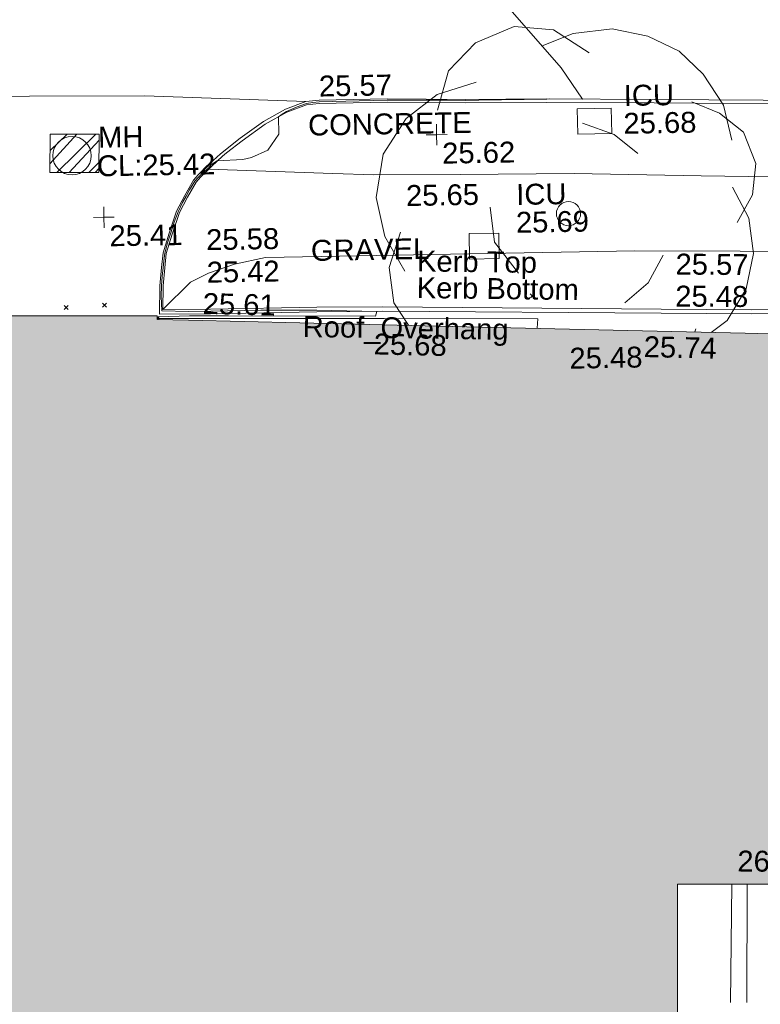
# Model space of a CAD drawing. Header units: millimetres. Extents: x -287732 to 520720, y -88450 to 287754.
# Tile 166 of 256: x -134881 to -121580, y 154294 to 171987. Entities that reach past the tile are written whole.
import ezdxf

# ---------------------------------------------------------------- set-up
doc = ezdxf.new("R2010")
doc.units = ezdxf.units.MM
doc.linetypes.add('IMPORT-HIDDEN2 _3_', pattern=[4762.5, 3175, -1587.5])
doc.linetypes.add('IMPORT-UG_ELEC_STREET LIGHTING_QLB2 _2_', pattern=[2700, 1500, -300.0000000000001, 0, -250, 150, -300.0000000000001, 0, -200])
for name, color, linetype, lineweight, true_color in [('00_TOPO_BUILDING_OUTLINE', 5, 'Continuous', 9, 0x0000ff), ('00_TOPO_FOOTPATH', 7, 'Continuous', 9, 0xa50000), ('00_TOPO_KERB_BOTTOM', 1, 'Continuous', 9, 0xff0000), ('00_TOPO_KERB_TOP', 7, 'Continuous', 9, 0xa500a5), ('00_TOPO_LEVEL_SPOT', 7, 'Continuous', 9, 0x666666), ('00_TOPO_ROOF_OVERHANG', 7, 'Continuous', 9, 0xff7fff), ('00_TOPO_SERV_IC', 5, 'Continuous', 9, 0x0000ff), ('00_TOPO_SERV_MH', 7, 'Continuous', 9, 0x666666), ('00_TOPO_STEPS', 7, 'Continuous', 9, 0x666666), ('00_TOPO_TREE', 7, 'Continuous', 9, 0x666666), ('00_UAV_BUILDING_OUTLINE', 5, 'Continuous', 9, 0x0000ff), ('00_UAV_FORM_LINES', 7, 'Continuous', 9, 0x666666), ('00_UAV_KERB_BOTTOM', 1, 'Continuous', 9, 0xff0000), ('00_UAV_KERB_TOP', 7, 'Continuous', 9, 0xa500a5), ('01_DTM_CONTOUR_MNR', 7, 'Continuous', 9, 0xa5a552), ('12333-PUM-2D-U-0001-C01 - Rev2_REVIT IMPORT_dwg', 7, 'Continuous', 9, 0x767676), ('A_RHA_Line', 7, 'Continuous', 9, 0x00a600), ('PUM-CHAMBER EXTENTS', 6, 'IMPORT-HIDDEN2 _3_', 9, 0xff00ff)]:
    doc.layers.add(name, color=color, linetype=linetype, lineweight=lineweight, true_color=true_color)
for name, color, linetype, lineweight in [('00_TOPO_DRIVE_WAY', 7, 'Continuous', 9), ('00_TOPO_SURVEY_TEXT', 7, 'Continuous', 9), ('A_RHA_Detail', 7, 'Continuous', 9), ('GEN-TEXT', 7, 'Continuous', 9)]:
    doc.layers.add(name, color=color, linetype=linetype, lineweight=lineweight)
doc.styles.add('Swis721 Lt BT_2', font='swissl.ttf', dxfattribs={"height": 375})

# ---------------------------------------------------------------- blocks, each defined once
blk = doc.blocks.new('12333-PUM-2D-U-0001-C01 - Rev2_REVIT IMPORT_dwg_CONIFEROUS_TREE-2077138-Site Location Plan Proposed')
at = {"layer": '00_TOPO_TREE', "color": 254, "true_color": 0xcccccc}
blk.add_line((533782146.147285, 725723970.0453445), (533782127.7165617, 725723914.7531749), dxfattribs=at)
at = {"layer": '00_TOPO_TREE', "color": 254, "true_color": 0xcccccc, "flags": 128}
for points in [[(533777572.6357871, 725727980.6631193), (533777783.7209331, 725728684.280273), (533778276.2529406, 725729176.8122804), (533778979.8700941, 725729458.2591417), (533779683.4872476, 725729387.8974262), (533780316.7426857, 725728965.7271342)], [(533779472.4021015, 725729106.4505651), (533780035.2958243, 725729317.535711), (533780738.9129778, 725729387.8974262), (533781372.1684161, 725729247.1739957), (533781935.0621387, 725728965.7271342), (533782357.2324309, 725728543.5568422), (533782709.0410076, 725727980.6631193), (533782849.7644383, 725727347.4076812)], [(533776939.380349, 725725095.8327901), (533776587.5717723, 725725729.0882282), (533776446.8483414, 725726432.7053818), (533776587.5717723, 725727206.6842505), (533777009.7420644, 725727839.9396887), (533777572.6357871, 725728262.1099807), (533778276.2529406, 725728473.195127)], [(533782146.1472849, 725728051.0248348), (533782638.6792923, 725727839.9396887), (533783060.8495844, 725727488.1311121), (533783271.9347304, 725726925.2373891), (533783201.573015, 725726362.3436664), (533782920.1261538, 725725869.8116589)], [(533780176.0192551, 725727699.216258), (533780738.9129778, 725727488.1311121), (533781161.0832699, 725727136.3225354)], [(533782849.7644384, 725726503.0670972), (533783131.2112998, 725725940.1733744), (533783201.5730151, 725725306.9179363), (533783060.8495845, 725724673.6624981), (533782709.0410078, 725724110.7687752), (533782418.0671681, 725723902.9303185)], [(533778979.8700941, 725725025.4710747), (533778557.699802, 725725588.3647976), (533778487.3380866, 725726221.6202356)], [(533776983.7498734, 725724124.2115948), (533776728.295203, 725724532.9390674), (533776657.9334877, 725725166.1945056), (533776869.0186336, 725725799.4499437)], [(533781583.253562, 725725306.9179361), (533781301.8067007, 725724814.3859286), (533780879.6364084, 725724462.5773519)]]:
    blk.add_lwpolyline(points, dxfattribs=at)
at = {"layer": '00_TOPO_TREE', "color": 254, "true_color": 0xcccccc}
blk.add_circle((533779894.5723937, 725726080.896805), 217.0584999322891, dxfattribs=at)
blk = doc.blocks.new('12333-PUM-2D-U-0001-C01 - Rev2_REVIT IMPORT_dwg_MM-2077200-Site Location Plan Proposed')
at = {"layer": '00_TOPO_LEVEL_SPOT', "color": 254, "true_color": 0xcccccc, "flags": 128}
for points in [[(500.0000000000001, 0), (0, 0), (0, 500.0000000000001)], [(0, -500.0000000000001), (0, 0), (-500.0000000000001, 0)]]:
    blk.add_lwpolyline(points, dxfattribs=at)
blk = doc.blocks.new('12333-PUM-2D-U-0001-C01 - Rev2_REVIT IMPORT_dwg_MGS62954_T2_Galway_ITM_3d_Rev1-2077680-Site Location Plan Proposed')
at = {"layer": '00_TOPO_DRIVE_WAY', "color": 254, "true_color": 0xcccccc, "flags": 128}
blk.add_lwpolyline([(533747634.9638193, 725728748.7596011), (533750821.4659277, 725728675.1209817), (533755039.3341944, 725728649.0769134), (533760195.1452595, 725728528.2893878), (533766107.9389402, 725728420.0941715), (533772325.3917744, 725728327.5430996), (533775213.6032514, 725728177.2023904)], dxfattribs=at)
at = {"layer": '00_TOPO_FOOTPATH', "color": 254, "true_color": 0xcccccc, "flags": 128}
blk.add_lwpolyline([(533773445.7412491, 725726992.2849443), (533775675.54408, 725726877.7317194), (533776410.0000001, 725726840.0000001), (533777960.0000001, 725726820.0000001), (533780010, 725726800.0000001), (533782290.0000001, 725726720.0000001), (533784400.0000001, 725726650.0000001), (533785590, 725726650.0000001), (533785880, 725726600), (533787360.159194, 725726209.9570882), (533788399.4502932, 725725880.1481775), (533788772.9684485, 725725807.8812659)], dxfattribs=at)
at = {"layer": '00_TOPO_KERB_BOTTOM', "color": 254, "true_color": 0xcccccc, "flags": 128}
for points in [[(533772519.7224211, 725724404.9690604), (533772532.5485409, 725724914.4484595), (533772569.3802078, 725725241.5514711), (533772603.0763324, 725725505.1529098), (533772714.5187544, 725725854.9632025), (533772854.236903, 725726247.9407321), (533773008.8964232, 725726525.440261), (533773168.9618242, 725726798.369777), (533773257.380598, 725726891.6338719), (533773463.9033891, 725727089.8709819), (533773662.7546174, 725727265.3015182), (533774020.7105205, 725727540.3843728), (533774444.3922096, 725727830.3470522), (533774847.553606, 725728043.4038634), (533775213.6032514, 725728177.2023904), (533775450.4125962, 725728196.4059459), (533776674.8872333, 725728199.780953)], [(533776674.8872333, 725728199.780953), (533778076.0397339, 725728164.6159213), (533779535.3630995, 725728148.527087), (533781466.4414865, 725728103.9095112), (533784404.369821, 725728033.7850248), (533786063.8605573, 725728019.9490085), (533786648.3132245, 725727911.752792), (533787262.6165754, 725727673.039984), (533787758.8076277, 725727248.904332), (533788231.4697743, 725726727.3415457), (533788568.3906512, 725726284.1114733), (533788806.7881106, 725725818.8944943), (533788906.1912875, 725725420.8849299), (533789020.0656534, 725724682.5727447)], [(533772519.7224211, 725724404.9690604), (533773435.9703657, 725724395.5514472), (533775344.6493714, 725724396.7033242), (533776530.5782993, 725724384.087188)]]:
    blk.add_lwpolyline(points, dxfattribs=at)
at = {"layer": '00_TOPO_KERB_TOP', "color": 254, "true_color": 0xcccccc, "flags": 128}
for points in [[(533772578.9916204, 725724485.2227311), (533772590.2711756, 725724910.298483), (533772626.7930256, 725725234.6500006), (533772659.7677331, 725725492.6078657), (533772769.3236119, 725725836.4964263), (533772907.1004818, 725726224.0138278), (533773059.0969169, 725726496.7350869), (533773215.487025, 725726763.3978155), (533773298.4065447, 725726850.8612986), (533773503.0693855, 725727047.3130796), (533773699.5414118, 725727220.644636), (533773774.8935378, 725727278.551428), (533774054.6827582, 725727493.5645534), (533774474.3273392, 725727780.7642844), (533774871.0963792, 725727990.4429567), (533775226.0913005, 725728120.200759), (533775452.8328879, 725728138.587891), (533776675.0466138, 725728141.9566665)], [(533776675.0466138, 725728141.9566665), (533778074.8591368, 725728102.494708), (533779534.3030212, 725728086.404545), (533781464.9826406, 725728041.7961828), (533784403.369488, 725727971.6607523), (533786057.9013619, 725727957.8660803), (533786631.2568029, 725727851.724227), (533787230.2720458, 725727618.9522414), (533787715.428323, 725727204.2489271), (533788183.6305784, 725726687.607443), (533788515.6032178, 725726250.8869336), (533788772.9684485, 725725807.8812659), (533788846.3599739, 725725430.6675185), (533788952.5776833, 725724684.2979057)], [(533772578.9916204, 725724485.2227311), (533773436.3647037, 725724477.0711118), (533775345.0583709, 725724478.2229975), (533776531.4454692, 725724465.6019872)]]:
    blk.add_lwpolyline(points, dxfattribs=at)
at = {"layer": '00_TOPO_ROOF_OVERHANG', "color": 254, "true_color": 0xcccccc, "flags": 128}
for points in [[(533776552.4981584, 725724256.3708014), (533772935.6765919, 725724319.6377813), (533772476.0667299, 725724328.4663851)], [(533776552.4981585, 725724256.3708017), (533779307.9045094, 725724202.4152509), (533779297.1379595, 725724030.0121875)]]:
    blk.add_lwpolyline(points, dxfattribs=at)
at = {"layer": '00_TOPO_SERV_IC', "color": 254, "true_color": 0xcccccc}
for p, q in [((533780085.6000001, 725727961.8000002), (533780085.6000001, 725727504.6000001)), ((533780085.6000001, 725727961.8000002), (533780695.2000002, 725727961.8000002)), ((533780695.2000002, 725727961.8000002), (533780695.2000001, 725727504.6000001)), ((533780085.6000001, 725727504.6000001), (533780695.2000001, 725727504.6000001)), ((533778104.4000002, 725725752.0000001), (533778104.4000001, 725725294.8000002)), ((533778104.4000002, 725725752.0000001), (533778637.8000002, 725725752.0000001)), ((533778637.8000002, 725725752.0000001), (533778637.8000001, 725725294.8000002)), ((533778104.4000001, 725725294.8000002), (533778637.8000001, 725725294.8000002))]:
    blk.add_line(p, q, dxfattribs=at)
at = {"layer": '00_TOPO_SERV_MH', "color": 254, "true_color": 0xcccccc}
blk.add_circle((533770997.2385913, 725727277.3727975), 344.9143554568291, dxfattribs=at)
at = {"layer": '00_TOPO_STEPS', "color": 254, "true_color": 0xcccccc}
for p, q in [((533782616.0684611, 725713982.6512353), (533782558.3899415, 725711856.0013919)), ((533782895.3579277, 725713977.884636), (533782851.8651953, 725711854.5942887))]:
    blk.add_line(p, q, dxfattribs=at)
at = {"layer": '00_TOPO_STEPS', "color": 254, "true_color": 0xcccccc, "flags": 128}
blk.add_lwpolyline([(533772476.3306146, 725724343.9281889), (533772503.7194476, 725724343.0854257), (533772503.5304309, 725724306.6427304)], dxfattribs=at)
at = {"layer": '00_UAV_FORM_LINES', "color": 254, "true_color": 0xcccccc, "flags": 128}
blk.add_lwpolyline([(533785780.2459208, 725724771.9243548), (533785686.646, 725724987.3115), (533785560.6460001, 725725129.3115), (533785445.6460001, 725725214.3115001), (533785275.6460002, 725725262.3115001), (533785084.6460002, 725725293.3115), (533784859.6460001, 725725311.3115), (533781076.646, 725725391.3115), (533776105.646, 725725391.3115), (533774437.6460002, 725725388.3115), (533773879.646, 725725276.3115), (533773408.6460001, 725725121.3115), (533773086.6460001, 725724970.3115), (533772578.9916204, 725724485.2227311)], dxfattribs=at)
at = {"layer": '00_UAV_KERB_BOTTOM', "color": 254, "true_color": 0xcccccc, "flags": 128}
blk.add_lwpolyline([(533776530.5782993, 725724384.087188), (533781529.1040053, 725724264.443196), (533783155.9692613, 725724225.5027832), (533785591.6458578, 725724225.3116934), (533785567.5910038, 725723774.6840979)], dxfattribs=at)
at = {"layer": '00_UAV_KERB_TOP', "color": 254, "true_color": 0xcccccc, "flags": 128}
blk.add_lwpolyline([(533776531.4454692, 725724465.6019872), (533781529.7981673, 725724337.274529), (533783156.8096419, 725724295.5027175), (533785665.4818651, 725724295.3059009), (533785637.5386257, 725723771.8358836)], dxfattribs=at)
at = {"layer": '01_DTM_CONTOUR_MNR', "color": 254, "true_color": 0xcccccc, "flags": 128}
blk.add_lwpolyline([(533772476.2165421, 725724337.2443392), (533772499.71537, 725724354.3595825), (533773057.2604873, 725724364.118171), (533773757.0191586, 725724350.1859176), (533776396.0672269, 725724296.6890757), (533776420.0000001, 725724380), (533775343.4180572, 725724427.3444574), (533774337.2222223, 725724442.2222223), (533773440.0000002, 725724440.0000002), (533773046.5359477, 725724441.1764705), (533772562.0000001, 725724463), (533772551.9876569, 725724725.3036836), (533772560.4222974, 725724910), (533772579.375, 725725085.3125), (533772596.8301888, 725725235.528302), (533772613.0754717, 725725359.6540881), (533772635.923077, 725725498.025641), (533772686.4555054, 725725680.4796381), (533772740, 725725845.0000001), (533772811.3333334, 725726051.8333334), (533772884.1006097, 725726232.9496952), (533772968.9358107, 725726402.7010137), (533773034.4595127, 725726515.3242925), (533773096.0498596, 725726624.2450845), (533773196.6426283, 725726778.6858975), (533773242.3611112, 725726832.6736112), (533773280.8717949, 725726869.1282053), (533773367.2455903, 725726946.4450479), (533773453.4848486, 725727024.8484849), (533773487.5294118, 725727062.4705883), (533773535.1515153, 725727098.3333335), (533773600, 725727140.0000001), (533774062.0923148, 725727157.8225319), (533774220.8266703, 725727185.5860378), (533774513.9469195, 725727316.3756928), (533774715.4639047, 725727597.423542), (533774720, 725727910.0000001), (533774781.0262131, 725727956.8934748), (533774865.2272727, 725728001.9318181), (533775058.4609929, 725728083.8865249), (533775223.5942029, 725728139.2173915), (533775337.1190476, 725728158.9523811), (533775450.0000001, 725728165.4457833), (533776171.8333334, 725728175.5000001), (533776674.4257914, 725728173.445252), (533777748.4926186, 725728155.2641804), (533778078.0128205, 725728148.0769233), (533778319.5089286, 725728148.4375), (533779538.8751153, 725728143.2506913), (533779590.5263159, 725728147.1052634), (533780180.0000002, 725728130.0000001), (533779808.4716758, 725728701.1670165), (533777640.0000001, 725731280)], dxfattribs=at)
blk.add_blockref('12333-PUM-2D-U-0001-C01 - Rev2_REVIT IMPORT_dwg_CONIFEROUS_TREE-2077138-Site Location Plan Proposed', (0, 0))
at = {"xscale": 0.375, "yscale": 0.375, "zscale": 0.375}
for p in [(533777550.0000001, 725727540), (533771550.0000001, 725726160.0000001)]:
    blk.add_blockref('12333-PUM-2D-U-0001-C01 - Rev2_REVIT IMPORT_dwg_MM-2077200-Site Location Plan Proposed', p, dxfattribs=at)
at = {"layer": '00_TOPO_BUILDING_OUTLINE', "color": 251, "true_color": 0x666666, "insert": (533779866.8000001, 725723669.2296079), "char_height": 375, "width": 1495.902363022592, "attachment_point": 1, "line_spacing_factor": 1.005061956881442, "style": 'Swis721 Lt BT_2'}
blk.add_mtext('25.48', dxfattribs=at)
at = {"layer": '00_TOPO_FOOTPATH', "color": 251, "true_color": 0x666666, "insert": (533776981.9935803, 725726642.7455572), "char_height": 375, "width": 1495.902363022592, "attachment_point": 1, "line_spacing_factor": 1.005061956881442, "style": 'Swis721 Lt BT_2'}
blk.add_mtext('25.65', dxfattribs=at)
at = {"layer": '00_TOPO_KERB_BOTTOM', "color": 251, "true_color": 0x666666, "insert": (533773378.5723407, 725725328.2421124), "char_height": 375, "width": 1495.902363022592, "attachment_point": 1, "line_spacing_factor": 1.005061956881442, "style": 'Swis721 Lt BT_2'}
blk.add_mtext('25.42', dxfattribs=at)
at = {"layer": '00_TOPO_KERB_TOP', "color": 251, "true_color": 0x666666, "char_height": 375, "width": 1495.902363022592, "attachment_point": 1, "line_spacing_factor": 1.005061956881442, "style": 'Swis721 Lt BT_2'}
for s, insert in [('25.57', (533775452.8, 725728636.9925016)), ('25.58', (533773378.9723406, 725725912.9050063))]:
    blk.add_mtext(s, dxfattribs=dict(at, insert=insert))
at = {"layer": '00_TOPO_LEVEL_SPOT', "char_height": 375, "width": 1495.902363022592, "attachment_point": 1, "line_spacing_factor": 1.005061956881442, "style": 'Swis721 Lt BT_2'}
for s, insert in [('25.62', (533777645.0808528, 725727392.6102246)), ('25.41', (533771645.0808528, 725726012.6102246))]:
    blk.add_mtext(s, dxfattribs=dict(at, insert=insert))
at = {"layer": '00_TOPO_ROOF_OVERHANG', "color": 251, "true_color": 0x666666, "insert": (533775091.883869, 725724323.2426608), "char_height": 375, "width": 4245.513373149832, "attachment_point": 1, "rotation": 358.2065212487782, "line_spacing_factor": 1.005061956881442, "style": 'Swis721 Lt BT_2'}
blk.add_mtext('Roof_Overhang', dxfattribs=at)
at = {"layer": '00_TOPO_SERV_IC', "color": 251, "true_color": 0x666666, "char_height": 375, "attachment_point": 1, "line_spacing_factor": 1.005061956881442, "style": 'Swis721 Lt BT_2'}
for s, insert, width in [('ICU', (533780923.1111335, 725728372.8746865), 1021.012723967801), ('25.68', (533780909.2003085, 725727872.4162592), 1495.902363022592), ('ICU', (533778961.6764266, 725726628.0958505), 1021.012723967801), ('25.69', (533778947.7656016, 725726127.6374228), 1495.902363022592)]:
    blk.add_mtext(s, dxfattribs=dict(at, insert=insert, width=width))
at = {"layer": '00_TOPO_SERV_MH', "char_height": 375, "attachment_point": 1, "line_spacing_factor": 1.005061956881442, "style": 'Swis721 Lt BT_2'}
for s, insert, width in [('MH', (533771470.1457727, 725727786.9899502), 949.779278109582), ('CL:25.42', (533771442.3253604, 725727272.6296079), 2440.932744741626)]:
    blk.add_mtext(s, dxfattribs=dict(at, insert=insert, width=width))
at = {"layer": '00_TOPO_SURVEY_TEXT', "color": 251, "true_color": 0x666666, "char_height": 375, "attachment_point": 1, "line_spacing_factor": 1.005061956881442, "style": 'Swis721 Lt BT_2'}
for s, insert, width in [('CONCRETE', (533775245.465806, 725727938.4039298), 3286.236302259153), ('GRAVEL', (533775257.5778075, 725725686.1308894), 2322.210334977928)]:
    blk.add_mtext(s, dxfattribs=dict(at, insert=insert, width=width))
at = {"layer": '00_UAV_BUILDING_OUTLINE', "color": 251, "true_color": 0x666666, "char_height": 375, "width": 1495.902363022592, "attachment_point": 1, "line_spacing_factor": 1.005061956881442, "style": 'Swis721 Lt BT_2'}
for s, insert, rotation in [('25.61', (533773306.3515604, 725724769.5924606), 357.6682474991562), ('25.68', (533776364.3466972, 725723988.329767), 357.6682474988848), ('25.74', (533781211.4854362, 725723855.75333), 357.6682474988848), ('26.46', (533782728.4417362, 725714583.9165878), 358.634471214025)]:
    blk.add_mtext(s, dxfattribs=dict(at, insert=insert, rotation=rotation))
at = {"layer": '00_UAV_KERB_BOTTOM', "color": 251, "true_color": 0x666666, "char_height": 375, "attachment_point": 1, "line_spacing_factor": 1.005061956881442, "style": 'Swis721 Lt BT_2'}
for s, insert, width, rotation in [('Kerb Bottom', (533777151.8291836, 725724986.9605979), 3414.456504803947, 358.2776165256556), ('25.48', (533781790.882771, 725724753.5487494), 1495.902363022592, 358.62883828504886)]:
    blk.add_mtext(s, dxfattribs=dict(at, insert=insert, width=width, rotation=rotation))
at = {"layer": '00_UAV_KERB_TOP', "color": 251, "true_color": 0x666666, "char_height": 375, "attachment_point": 1, "line_spacing_factor": 1.005061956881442, "style": 'Swis721 Lt BT_2'}
for s, insert, width, rotation in [('Kerb Top', (533777165.5828677, 725725465.6340094), 2493.170605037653, 358.2776165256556), ('25.57', (533781805.3400496, 725725328.921774), 1495.902363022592, 358.52931408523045)]:
    blk.add_mtext(s, dxfattribs=dict(at, insert=insert, width=width, rotation=rotation))
blk = doc.blocks.new('12333-PUM-2D-U-0001-C01 - Rev2_REVIT IMPORT_dwg-1620468-Site Location Plan Proposed')
at = {"layer": 'PUM-CHAMBER EXTENTS', "true_color": 0xffaaff}
h = blk.add_hatch(dxfattribs=at)
h.set_pattern_fill('FP_3', color=211, style=0, pattern_type=2)
h.set_pattern_definition([(45, (-533641079.65, -725615854.3560001), (-265.1650429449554, 265.1650429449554), []), (45, (-533640902.873, -725615854.3560001), (-265.1650429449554, 265.1650429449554), [])])
h.paths.add_polyline_path([(129515.3501528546, 111126.6438213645), (130396.3501529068, 111113.6438213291), (130414.3501530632, 111803.6438212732), (129533.3501528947, 111816.6438213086)])
at = {"layer": 'GEN-TEXT', "color": 253, "true_color": 0xaaaaaa}
for p, q in [((129729.9948137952, 108662.2884823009), (129800.7054919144, 108732.9991604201)), ((129800.7054919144, 108662.2884823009), (129729.9948137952, 108732.9991604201)), ((130416.9948138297, 108690.2884822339), (130487.7054919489, 108760.9991603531)), ((130487.7054919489, 108690.2884822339), (130416.9948138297, 108760.9991603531)), ((138103.9948138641, 108726.288482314), (138174.7054919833, 108796.9991604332)), ((138174.7054919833, 108726.288482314), (138103.9948138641, 108796.9991604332))]:
    blk.add_line(p, q, dxfattribs=at)
at = {"layer": 'PUM-CHAMBER EXTENTS', "color": 211, "linetype": 'Continuous', "true_color": 0xffaaff, "flags": 128}
blk.add_lwpolyline([(130396.350152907, 111113.6438213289), (129515.3501528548, 111126.6438213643), (129533.3501528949, 111816.6438213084), (130414.3501530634, 111803.643821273)], close=True, dxfattribs=at)
blk.add_blockref('12333-PUM-2D-U-0001-C01 - Rev2_REVIT IMPORT_dwg_MGS62954_T2_Galway_ITM_3d_Rev1-2077680-Site Location Plan Proposed', (-533641079.6498471, -725615854.3561786))

msp = doc.modelspace()

# ---------------------------------------------------------------- hatches: boundary and pattern name
at = {"layer": 'A_RHA_Detail', "true_color": 0xc0c0c0}
h = msp.add_hatch(color=9, dxfattribs=at)
h.paths.add_polyline_path([(-80880.60083809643, -68502.79057078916), (-80400.865924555, -68483.41509113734), (-80400.865924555, -62984.64684185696), (-24474.85765177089, -63009.32043784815), (-24456.14471271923, -50840.30023858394), (-36622.55041039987, -50831.65104353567), (-36622.55041039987, -44228.57792613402), (-50959.0526582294, -44218.38599194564), (-50959.0526582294, -42573.78171514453), (-54563.9325804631, -42571.21897729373), (-54565.69773352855, -45054.17447474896), (-92408.82109321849, -45027.27149621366), (-92411.78875845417, -49201.74309222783), (-100061.9988811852, -49201.74309222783), (-100052.2214449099, -64852.82557838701), (-86120.90825229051, -64852.82557838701), (-86092.1662649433, -62957.90041523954), (-84861.10047608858, -62957.90041523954), (-84854.79052929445, -68240.109737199), (-80870.60226892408, -68240.10973722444)])
h.paths.add_polyline_path([(-137238.9269902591, -68461.9384092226), (-132719.7426408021, -68433.0633692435), (-132847.0731201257, -62850.04282283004), (-130454.6837966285, -62916.63108078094), (-130498.2830220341, -61355.85393642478), (-117581.136331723, -61423.42893438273), (-117492.3908565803, -49183.91309190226), (-125136.5200282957, -49178.47881952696), (-125133.572703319, -45032.61887136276), (-163007.1824077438, -45005.6942194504), (-163007.1824076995, -44090.2963411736), (-163123.8521269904, -44090.21339942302), (-163122.6389897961, -42383.75184302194), (-166563.8543419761, -42383.75184298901), (-166565.034908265, -44044.39824208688), (-193158.4656786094, -44025.49275805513), (-193195.152889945, -62863.65652504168), (-137269.7106414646, -62916.63108078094), (-137254.3708868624, -65679.90523788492)])
h.paths.add_polyline_path([(120310.9497607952, -32334.28230164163), (120312.4652266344, -31610.73011961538), (133451.2244789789, -31638.24899384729), (133469.2230092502, -19717.98315780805), (121295.7536929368, -19692.48606430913), (121319.8434528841, -8190.941560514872), (112277.0825930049, -8172.001674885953), (112263.1770823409, -14811.1234547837), (78285.85310969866, -14739.95861438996), (78292.82277619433, -8167.077575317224), (75241.99098605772, -8160.673431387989), (69355.76844233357, -8152.931592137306), (69353.6659720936, -9156.74635762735), (68372.60878945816, -9154.691552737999), (68372.60878945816, -13705.52853215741), (69333.7233474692, -13707.54156770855), (69325.07112547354, -16249.53369228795), (66623.4489111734, -16249.53369228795), (66619.79243935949, -17995.29925530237), (65989.07757494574, -17995.2992552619), (65985.44262772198, -19730.78799483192), (57152.23993377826, -19712.28702421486), (57127.42535098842, -31559.89463417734), (70277.87165424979, -31587.43801817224), (70277.87165431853, -32271.7414715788), (78263.96947909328, -32285.12944888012), (78266.62661740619, -31019.79372153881), (112335.8856506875, -31091.15111860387), (112335.8856506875, -32317.57330553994), (119781.4233959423, -32333.17321913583)])
h.paths.add_polyline_path([(7503.717409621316, -1791.439263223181), (15482.43097392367, -674.0213231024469), (15484.0826588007, 148.1327206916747), (56188.28042539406, 205.5276654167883), (56155.84326007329, 14338.3166313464), (18016.62665935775, 14236.48149539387), (17967.9025208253, 34313.18372071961), (21727.10644863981, 34324.0692624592), (21708.90974962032, 40608.10218321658), (18009.66447159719, 40608.10218321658), (17995.54603706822, 45483.75063442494), (9770.084204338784, 45420.6329473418), (3966.213879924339, 45446.76585222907), (3984.771235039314, 14176.56786832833), (1023.062455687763, 14176.56786837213), (-276.5134647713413, 14190.52623461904), (-231.6790044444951, 5968.135265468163), (-226.4491536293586, 193.7444677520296), (553.0869992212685, 183.4716499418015), (7477.609307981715, 143.2867586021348), (7488.638446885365, -674.0213231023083)])
h.paths.add_polyline_path([(77755.59663317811, 53.47451145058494), (77729.51881611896, 1699.844979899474), (94464.47132486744, 1659.976083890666), (94606.37913471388, 17991.390236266), (88810.4190114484, 18015.03260816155), (88799.89418497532, 14436.74271609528), (69413.88950349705, 14457.8773889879), (69377.35724448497, 99.62816357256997), (75241.99098605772, 67.32134432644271)])
h.paths.add_polyline_path([(61252.12079701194, 46453.95617366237), (105774.7348988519, 46472.68783506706), (105768.2642198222, 61852.61234306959), (92285.13876309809, 61852.61234306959), (92308.59670399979, 65784.30757140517), (96107.4668000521, 65767.60445243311), (96059.68081117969, 75209.20847378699), (101084.8427276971, 75071.88872764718), (104988.0046543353, 74765.36560406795), (108403.6894220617, 74363.8408943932), (112009.2703903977, 73787.25420861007), (115645.3524815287, 73049.69667206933), (116890.8108051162, 72761.69136252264), (120208.9929833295, 71893.18353872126), (120865.241739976, 71703.68484519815), (124135.6329506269, 70669.67317906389), (127435.6253142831, 69480.50055823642), (127820.4368670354, 69394.93141813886), (128274.3081769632, 69331.69585753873), (128731.8791144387, 69306.66104516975), (129189.9401488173, 69320.00258290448), (129645.2782985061, 69371.62688826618), (130094.6997111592, 69461.17185603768), (130535.0520071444, 69588.00939074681), (130963.246434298, 69751.24981927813), (131376.2795165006, 69949.74812590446), (131771.2541232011, 70182.11198903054), (132162.5575600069, 70460.5404660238), (132496.0921583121, 70741.69081113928), (132820.871367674, 71064.98072578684), (133117.4593294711, 71414.31364272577), (133383.77568926, 71787.23923950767), (133616.5473239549, 72178.5372844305), (133817.1647262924, 72590.54524898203), (133982.6025969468, 73017.89547513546), (134111.7005086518, 73457.59040801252), (134203.5529320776, 73906.54590458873), (134257.5155883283, 74361.61286216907), (134272.5462649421, 74819.5993153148), (134250.5259875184, 75277.29281745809), (134189.6227572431, 75731.48297747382), (134090.9274700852, 76178.98397757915), (133955.1324028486, 76616.65691993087), (133783.1900598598, 77041.43184345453), (133576.3064937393, 77450.32925647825), (133335.932843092, 77840.48103920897), (133063.7551572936, 78209.15055532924), (132761.6825665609, 78553.75185442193), (132431.8338935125, 78871.8678050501), (132076.5227905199, 79161.26705197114), (131698.2415080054, 79419.91966861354), (131299.6434187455, 79646.01139197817), (131093.5942456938, 79746.34209763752), (132146.0467355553, 83110.22226145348), (122787.7632953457, 86282.54285518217), (121604.3555412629, 82800.3591886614), (117095.9864227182, 83870.84033785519), (116841.9598400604, 83526.35449572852), (116120.5435466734, 91221.93611972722), (110237.7341284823, 91274.27491021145), (110194.3680786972, 90435.39030214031), (104988.0046543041, 90486.49901390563), (104973.2761846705, 94309.82427956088), (103746.1314668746, 94309.8242795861), (103839.9937121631, 122852.1474271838), (96365.09202306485, 122931.9599470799), (96350.3400238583, 123952.4168585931), (104555.5505249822, 123902.1925226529), (104607.3234458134, 120248.5396156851), (125502.5015002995, 120134.1933400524), (125662.0200253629, 137657.3796882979), (114479.5865733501, 137699.2256881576), (114382.306264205, 129149.9458158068), (104644.159003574, 129187.9975073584), (104577.9931702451, 126217.3903144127), (101184.4926406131, 126159.1566967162), (101264.6166812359, 135959.2655565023), (89967.23178808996, 135988.8856164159), (89927.63362986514, 125823.6463181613), (93630.53562302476, 125840.7948842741), (93580.65688892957, 122931.9599470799), (88697.38835376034, 122904.7310126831), (88679.3898954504, 95739.09143775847), (86378.25848996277, 95739.09143775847), (86378.18187189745, 96178.1008337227), (83279.50743284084, 96200.92083327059), (83273.62493422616, 95735.74732133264), (70169.67509619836, 95733.22421950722), (70166.26842742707, 96272.07409347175), (66674.99731294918, 96257.14073655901), (66654.74538556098, 95755.71092136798), (65784.77231079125, 95755.71092136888), (65887.65094984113, 117470.630565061), (53473.3427162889, 117487.9046429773), (53434.44066309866, 98570.46349063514), (40649.41626916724, 98570.46349063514), (40610.16711559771, 94406.01479078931), (38853.82372868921, 94410.36303440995), (38848.65589191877, 89463.65332729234), (40612.46601912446, 89518.45976927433), (40665.38257362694, 86257.73741128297), (38372.19584460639, 86305.72309285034), (38369.79374539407, 76901.0507917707), (50937.9512507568, 76944.40198294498), (50922.88567286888, 74598.78180889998), (56484.9061132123, 74588.85093771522), (56484.9061132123, 75194.85181995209), (92465.4037153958, 75233.0258166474), (92645.92783662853, 71766.64845094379), (89810.55521366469, 69362.83965827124), (85313.16173974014, 69360.94750420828), (85313.16173974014, 66907.4050808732), (75210.14498263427, 66903.15451589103), (75210.14498263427, 63815.70944550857), (70819.40014309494, 63815.70999200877), (70819.21601505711, 64253.35708059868), (69456.83415683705, 64253.35708059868), (69455.7195737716, 66901.99623166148), (61303.32856759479, 66898.5668068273), (61304.56054988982, 63970.32021231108), (70500.41048208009, 63970.32021219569), (70500.4088543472, 61852.59006207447), (61245.6438848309, 61848.69637488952), (61252.03558504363, 46656.49344428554)])
h.paths.add_polyline_path([(-17153.16561239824, 48569.32684293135), (-17153.16561224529, 60770.38083685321), (-29362.88357759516, 60774.70428694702), (-29362.88357759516, 67399.20394580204), (-43507.24466814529, 67405.01911303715), (-43488.5313307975, 69093.07334175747), (-45766.41866231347, 69109.32868388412), (-45794.3462003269, 67405.01911303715), (-47272.11273194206, 67404.2124544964), (-47272.44887633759, 66454.91798908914), (-86004.56386332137, 66468.63299519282), (-86006.66970787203, 60521.58362721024), (-92662.87722510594, 60521.58362721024), (-92665.2138765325, 50184.35611932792), (-79752.0168396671, 50179.78309939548), (-79752.016597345, 48591.4932381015), (-17157.7163123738, 48569.32845417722)])
h.paths.add_polyline_path([(-201056.4185878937, 48628.75479108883), (-138377.9751621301, 48634.64535779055), (-138377.9751621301, 50133.28201003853), (-125467.710581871, 50134.49626164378), (-125468.6909603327, 60566.1903686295), (-132186.8595614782, 60565.86652591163), (-132187.4203588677, 66533.0197876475), (-170643.3098734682, 66805.61809689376), (-170643.3098732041, 67738.78475848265), (-200340.0100486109, 67488.93693764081), (-200348.7171487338, 60827.78025104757), (-201057.5650552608, 60827.71357558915), (-201056.6510294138, 51102.04313372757)])
h.paths.add_polyline_path([(-240051.5126725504, 54769.19491160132), (-239444.490259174, 54811.10754483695), (-239186.5396223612, 54841.92927608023), (-238764.8191577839, 54940.98166103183), (-238382.4735933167, 55122.46891388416), (-237990.3402229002, 55354.87497234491), (-237269.2031023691, 55936.21515020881), (-237032.4836384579, 56225.56611516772), (-236793.0039602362, 56569.31473944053), (-236554.5880578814, 57004.26389721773), (-236432.7219585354, 57267.46508908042), (-236300.081527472, 57753.26238983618), (-236250.7285154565, 58017.17885684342), (-236235.6490609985, 58516.21786804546), (-236233.2538429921, 58987.85640053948), (-236213.7029795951, 59823.48083769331), (-236363.8287855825, 59820.86038205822), (-236634.0279869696, 60698.06075827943), (-236391.9547756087, 61432.19726339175), (-236225.4740089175, 61435.10319600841), (-236201.6036569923, 62637.68779596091), (-232563.5271750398, 62639.28734435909), (-232563.5271750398, 63049.03842404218), (-232732.1945866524, 63049.15302218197), (-232860.1521277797, 63457.95890274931), (-232731.606808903, 63914.24862697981), (-232560.8209656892, 63914.24862697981), (-232515.1276847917, 70598.00033009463), (-240628.6947849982, 70598.85496273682), (-240629.7923196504, 72350.98321577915), (-246412.6011212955, 72347.36085933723), (-246412.6011212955, 70616.45923936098), (-254449.5805725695, 70618.60952619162), (-254454.637144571, 70754.06491720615), (-254469.7140363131, 73191.66276250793), (-263883.2532625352, 73267.83063688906), (-263902.4181505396, 68260.74348553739), (-263714.8217520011, 68259.82096572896), (-263552.9672900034, 67819.65434396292), (-263719.0883117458, 67392.2068408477), (-263913.6298699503, 67392.20684284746), (-263956.7001913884, 58633.76423459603), (-260181.1963171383, 58611.22607638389), (-260192.3146983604, 56354.25111579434), (-257184.684388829, 56339.46086021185), (-257213.4419957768, 57092.93866021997), (-257338.5163846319, 57093.27331223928), (-257471.0109294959, 57531.74572308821), (-257338.5163845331, 58062.22513696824), (-257203.4956297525, 58064.06881289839), (-257173.5751889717, 58598.54056692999), (-256478.2273617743, 58575.27357994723), (-256478.2273617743, 58788.51859473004), (-256013.0091299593, 58911.92701534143), (-255397.0786664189, 58780.99767617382), (-255397.0786664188, 58595.982422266), (-243809.885361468, 58585.92793201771), (-243805.3570672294, 58352.04527760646), (-243740.939469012, 57884.52572680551), (-243619.0830608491, 57421.84877545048), (-243424.3877545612, 56943.65915412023), (-243247.1437899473, 56608.24157713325), (-243003.0710579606, 56249.99021479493), (-242732.2093200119, 55932.75703082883), (-242371.7230178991, 55603.12658811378), (-242141.255125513, 55424.88676767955), (-241804.9643037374, 55216.88439822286), (-241529.4640827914, 55077.02869055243), (-241100.6275144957, 54917.18295003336), (-240836.2134980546, 54840.82833176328), (-240453.4486195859, 54788.60784130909), (-240218.9578693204, 54777.28227442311)])
h.paths.add_polyline_path([(40276.69022552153, 59895.36417752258), (40328.62676029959, 69196.9439153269), (36588.99968785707, 69217.8245910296), (36619.46637569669, 74674.25962428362), (32264.36460078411, 74687.02318924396), (32233.48293867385, 69156.26826306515), (11916.69390495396, 69269.70959686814), (11966.66200111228, 78218.75165974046), (29087.509017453, 78123.15526808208), (29143.44567205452, 88141.1370047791), (15719.348796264, 88216.09212953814), (15732.60379610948, 90589.9978889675), (4594.294101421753, 90652.19003489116), (4525.129359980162, 78265.12250449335), (10096.76365553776, 78234.01258731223), (10077.43887221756, 74773.03821910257), (4547.641142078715, 74803.91453678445), (4465.579974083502, 60107.1600234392), (19125.89094760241, 60025.30234268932), (19139.86249374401, 62527.53804644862), (31738.59196305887, 62457.19146404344), (31724.55430858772, 59943.11609815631), (38369.79364225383, 59906.01157293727)])
h.paths.add_polyline_path([(-246083.0241259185, 72334.29150213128), (-246083.0594797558, 72334.30275087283), (-246208.2905500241, 72334.29150213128)])
h.paths.add_polyline_path([(-114575.3004830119, 112178.0758695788), (-114575.3246435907, 112178.0758695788), (-114707.2752166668, 115801.5811617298)])
h.paths.add_polyline_path([(-154699.9178765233, 101760.4080976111), (-114382.050333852, 101776.0542914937), (-114382.050333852, 106926.9360164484), (-113755.641395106, 106927.1792101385), (-113757.5507412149, 111847.2721531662), (-114431.6837526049, 111847.2721531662), (-114431.8097758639, 112178.0758695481), (-114575.3004830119, 112178.0758695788), (-114578.9984943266, 121707.2390833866), (-123056.9849702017, 121707.2390833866), (-123068.8201032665, 156452.7036899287), (-119381.2340625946, 156454.1348067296), (-119381.2340625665, 160165.8597952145), (-115501.031452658, 160167.3662801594), (-115503.3750945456, 166206.5793118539), (-132411.7987151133, 166599.6604729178), (-132411.8243278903, 166665.6603411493), (-135275.0124468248, 166664.5490317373), (-135275.0124468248, 166628.1883101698), (-135911.3205076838, 166628.1944502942), (-135911.3479256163, 166352.1604668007), (-152521.1633846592, 166345.7146753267), (-152518.3680955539, 159142.6836790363), (-150699.3133726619, 159117.9265656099), (-150758.5477087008, 122560.691203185), (-151059.2005266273, 122560.691203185), (-151061.0981347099, 121302.4374932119), (-154138.3148337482, 121372.6012653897), (-154138.3148337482, 121865.1834517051), (-154704.3888425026, 121867.2611370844), (-154688.5451973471, 119352.3937021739), (-154745.5933227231, 119352.3715636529), (-154745.5763474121, 118722.1532660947), (-160794.1544526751, 118748.7442832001), (-160794.1544526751, 119410.5425977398), (-163852.1622693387, 119422.408321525), (-163855.0715294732, 118762.2003111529), (-167568.6765459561, 118778.5256058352), (-166634.6619849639, 124395.1277019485), (-166930.050559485, 124500.0918161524), (-167568.6765459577, 124707.6250903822), (-168028.2173235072, 124841.3808647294), (-168630.5006276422, 124991.3056740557), (-169238.2056069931, 125117.4693074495), (-169850.3952285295, 125219.6772876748), (-170466.1255403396, 125297.7720169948), (-171089.11025998, 125351.8553033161), (-171704.4065937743, 125381.1774255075), (-172325.0479971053, 125386.3595015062), (-172782.2248668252, 125374.5832362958), (-173401.7764235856, 125337.4554476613), (-174109.844898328, 125263.4341236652), (-174634.1213722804, 125190.4100126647), (-175245.0145766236, 125080.719099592), (-176047.1958093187, 124895.7675260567), (-176665.4852587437, 124724.7228134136), (-177045.3001228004, 124609.1129151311), (-177631.5127792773, 124405.2077276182), (-176665.4852586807, 118818.5158794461), (-177558.9402083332, 118822.4435768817), (-177662.2853368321, 125263.4341236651), (-176365.3912351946, 126542.9270807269), (-159462.2970490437, 126319.910391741), (-157057.7396790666, 128609.0850976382), (-157060.6673204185, 136153.1661957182), (-158638.8016610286, 137740.2441626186), (-159352.3735831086, 137740.2441626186), (-161634.4140634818, 140201.1078539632), (-168727.9404945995, 140256.8191146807), (-171035.0401161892, 137942.8847305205), (-174184.1459014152, 137942.8847305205), (-176460.1167434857, 140292.2858551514), (-177341.6856934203, 140292.2858551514), (-177341.7113613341, 140358.4281613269), (-183428.5803825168, 140356.0660244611), (-185921.6385985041, 137917.4639994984), (-185921.6385985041, 131757.3091155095), (-186906.8767412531, 131756.9267733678), (-187725.3914540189, 130809.9989183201), (-187724.058890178, 127376.1828148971), (-186481.0281350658, 126304.5577463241), (-186479.4846754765, 122327.2959175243), (-185176.2828158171, 121059.4673825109), (-180304.1129154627, 121059.4673824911), (-180304.1136492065, 118802.0484409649), (-193555.3706955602, 118802.0484409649), (-193555.368699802, 133117.8341649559), (-192593.6442938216, 133118.2073819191), (-192593.6442938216, 134200.8158367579), (-192224.6284783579, 134200.9592041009), (-192225.5653014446, 136615.0101267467), (-192595.0012460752, 136615.0101267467), (-192595.4357332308, 137734.4745165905), (-193589.2709668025, 137734.4746851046), (-193589.2685988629, 147474.570583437), (-193163.2062206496, 147492.8644732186), (-192765.7252967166, 147531.087133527), (-192359.9383250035, 147589.5931622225), (-192199.8207947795, 147616.5827294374), (-191882.7548926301, 147682.9245600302), (-191568.5380070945, 147761.6632019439), (-191257.654638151, 147852.677242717), (-190828.6072909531, 148002.2045655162), (-190647.7999969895, 148070.9514233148), (-190349.7690789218, 148197.8750094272), (-190056.9509284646, 148336.4013817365), (-189769.797051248, 148486.3169427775), (-189405.3590254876, 148698.0567944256), (-189132.906026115, 148873.2749095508), (-188867.542109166, 149059.0543929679), (-188609.6764469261, 149255.1087866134), (-188354.9814055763, 149465.3525772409), (-188079.6339208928, 149713.879248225), (-187884.9836199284, 149901.8220103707), (-187545.928247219, 150265.8040604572), (-187446.29984479, 150378.3960832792), (-187241.3270201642, 150629.2310214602), (-187046.3599558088, 150887.9197697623), (-186861.6992771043, 151154.0634500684), (-186546.1373636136, 151669.829875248), (-186524.4196769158, 151707.0632450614), (-163675.2898318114, 151669.829875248), (-163687.5843045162, 148134.07679455), (-157303.6541541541, 148136.492106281), (-157303.6541541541, 155759.91501608), (-157557.4317586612, 155765.0384228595), (-157555.9168973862, 166678.0466575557), (-187009.2021991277, 166699.7464767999), (-187013.0952111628, 162054.4009359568), (-188707.17754695, 162044.5925187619), (-188705.9961892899, 155021.5333641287), (-188737.9999316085, 154650.5326604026), (-188799.0133969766, 154283.1866125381), (-188857.2045401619, 154035.4341107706), (-188966.1106131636, 153679.3368924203), (-189102.6200311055, 153332.8820747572), (-189265.8911675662, 152998.2056672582), (-189454.9174011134, 152677.371060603), (-189645.2484685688, 152421.3220123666), (-189916.9563410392, 152104.2450531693), (-190212.7041973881, 151809.4634871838), (-190530.6686598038, 151538.7947471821), (-190868.8893671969, 151293.9075915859), (-191225.281078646, 151076.3118324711), (-191597.6465194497, 150887.3490191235), (-192092.8415776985, 150682.5621956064), (-192519.2468154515, 150561.8451365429), (-192903.8930791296, 150482.240889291), (-193187.215491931, 150440.8868273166), (-193594.1866364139, 150407.1257787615), (-193594.5952989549, 151459.9895227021), (-205369.2399268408, 151455.4201247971), (-205354.4523517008, 113350.0822379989), (-207187.1580384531, 113349.3710182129), (-207184.3024929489, 105991.0636522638), (-205312.8748221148, 105991.1901500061), (-205311.2362476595, 101769.6553082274), (-175488.6451201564, 101781.2285901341), (-175488.6451201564, 110889.6985621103), (-154703.4627663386, 110897.5679794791), (-154700.2792295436, 102691.5597281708)])
h.paths.add_polyline_path([(193735.9435693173, 113047.8274774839), (208865.0938716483, 114991.0266430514), (208976.1154123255, 114126.6471160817), (216447.8967332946, 115086.3281915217), (216038.7305308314, 118271.9702413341), (232648.5073383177, 120405.3421626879), (233425.993615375, 114352.0734369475), (240632.2017567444, 115277.6440988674), (239854.8412683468, 121329.9334727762), (256406.8682407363, 123455.8879629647), (257091.7572256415, 118089.1198988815), (264572.2871227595, 119040.8180953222), (261877.8350555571, 138524.7609215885), (259178.7147038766, 138221.6086035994), (259197.3483655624, 137439.0084132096), (254686.1480587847, 136897.0007612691), (255412.6810205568, 131314.8303176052), (240852.7447969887, 129522.4514056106), (239771.0426543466, 137918.8519126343), (240649.5822431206, 138010.1984551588), (240062.3063116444, 142776.6750342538), (239165.7694642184, 142685.0143484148), (237630.9646614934, 151018.3171732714), (266172.8791088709, 154560.7889781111), (271297.1876944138, 142612.4006970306), (276531.7397502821, 144861.098714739), (274941.5029779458, 148527.9037281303), (302074.5307653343, 160134.9084326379), (300215.9323773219, 164320.1841173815), (301528.1613272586, 164907.0997989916), (300405.1237791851, 167477.8916353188), (299016.6944531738, 166945.7181824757), (295626.7488506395, 174518.754428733), (294333.0289184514, 177537.1551681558), (287288.8475947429, 174518.754428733), (289427.6893504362, 169661.0163463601), (272956.7816584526, 162557.1203578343), (271943.2187787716, 164897.4305293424), (267016.3118217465, 162764.0369715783), (268502.3094164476, 159357.0430143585), (265200.4029574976, 157946.4096681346), (226856.416695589, 153146.7821792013), (227510.3041274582, 148852.0205334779), (228280.9873165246, 141179.0007483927), (227302.3544112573, 141050.281300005), (227895.3788235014, 136433.1758633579), (228748.5501749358, 136523.8855003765), (229602.3077302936, 128023.7667641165), (217691.2359889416, 126493.8999679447), (217642.3600127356, 126874.433267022), (215138.5007311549, 126552.8357430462), (215194.9980427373, 126112.965074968), (215015.6132226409, 126089.924757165), (214840.9672575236, 127449.66446064), (192258.7012018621, 124549.1816390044), (193486.3576426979, 114991.0266430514)])
h.paths.add_polyline_path([(-78076.24187439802, 117605.5188722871), (-78076.23951902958, 117610.0871211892), (-78070.318122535, 129485.7330792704), (-74723.15926543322, 129478.385255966), (-74723.15926543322, 125435.7860624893), (-48015.64546086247, 125380.0246061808), (-47996.55031653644, 135872.5822179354), (-61198.15919578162, 135901.5630078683), (-74714.72264144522, 135923.5088764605), (-74723.6287602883, 131865.2975510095), (-78070.318122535, 131872.642169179), (-78062.97909487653, 149549.7689430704), (-58292.26570492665, 149541.5607197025), (-58292.26570491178, 148946.2407608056), (-37707.70924046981, 148937.6946533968), (-37703.30827430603, 159740.0672041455), (-44148.26955755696, 159742.7429641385), (-44148.26955755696, 162961.3319174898), (-49829.95437583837, 162961.3319174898), (-49830.92144130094, 160632.0129326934), (-78494.09026625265, 160643.9130440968), (-78494.09026625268, 161615.1537738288), (-78739.225852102, 161615.2555472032), (-78691.7919454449, 168187.9195488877), (-90844.57645036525, 168126.8149079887), (-90962.52567694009, 152686.7636277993), (-89064.97866809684, 152685.9758215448), (-89079.54115380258, 117610.0871211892), (-78374.80218507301, 117605.6428258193)])
h.paths.add_polyline_path([(69254.82576126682, 129235.9722870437), (69259.97086178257, 136167.789247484), (86068.0992678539, 136131.0235193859), (86008.66431381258, 164703.3084147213), (58789.63167882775, 164723.511581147), (58789.63167882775, 170119.2062865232), (54460.1632489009, 170122.4198087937), (54457.21717773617, 166153.279245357), (47042.2151650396, 166158.7829869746), (47041.10931533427, 164668.9097040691), (39173.27935198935, 164674.7495545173), (39172.83712618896, 164078.9539098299), (17014.87910992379, 164095.4005254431), (17002.38841206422, 147267.1142245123), (12659.63471563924, 147267.1142245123), (12653.60087534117, 139137.9291796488), (17031.41608901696, 139134.6797717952), (17024.5879174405, 129935.3194463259), (39191.34773726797, 129918.8662983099), (39191.34773726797, 129258.2867272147), (69014.0340609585, 129236.1510132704)])
h.paths.add_polyline_path([(39265.62356917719, 139467.8223435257), (33050.91021530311, 139484.1586867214), (33087.56357182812, 153427.9220784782), (39277.60130889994, 153411.6505991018), (39277.60130890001, 152830.3127277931), (43058.29603858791, 152820.3745823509), (43024.83899408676, 140092.5601633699), (39267.2657899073, 140092.5601633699)])
h.paths.add_polyline_path([(1979.548949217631, 189123.2414339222), (18699.10403225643, 189180.0465563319), (18678.46874730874, 195253.6675675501), (24349.02704561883, 195272.9334348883), (24334.96888372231, 199550.7690688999), (28829.78348974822, 199566.0403168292), (28798.3577216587, 208815.6446464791), (24334.949615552, 208806.151404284), (24333.90624841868, 209113.2475694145), (16811.59093053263, 209087.6903002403), (16806.58456499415, 208843.5909093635), (6772.293057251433, 208809.4991440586), (6797.166076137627, 201488.5780549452), (-8471.058649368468, 201436.7038490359), (-8471.058649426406, 200429.0172028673), (-11856.09020770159, 200417.5164702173), (-11823.72827009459, 190892.3684138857), (-7614.729360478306, 190906.6685966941), (-7614.729360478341, 190170.8290169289), (-4608.619189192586, 190169.2993656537), (-4608.238782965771, 190916.8832264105), (1973.379031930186, 190939.2444180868), (1977.122761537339, 189837.3456693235)])
h.paths.add_polyline_path([(-20506.22133143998, 190640.0286460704), (-20122.28942212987, 206347.1214480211), (-41550.34215551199, 207015.2557957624), (-41462.26177903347, 210449.6195896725), (-31391.41053372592, 210152.0276719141), (-31078.64493155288, 223862.5743669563), (-44305.08575743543, 224230.7972280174), (-44490.79956591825, 211865.5542346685), (-47510.12209648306, 211942.9901385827), (-47722.57925071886, 203659.0205614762), (-47076.06680548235, 203635.3001465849), (-47175.4684425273, 199531.9403872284), (-46801.21126120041, 199520.4703269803), (-46873.68175963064, 195478.5899481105), (-44600.40472248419, 195425.2559779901), (-44685.88459507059, 192243.2795180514), (-38073.99929115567, 192135.6564362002), (-38104.39995468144, 191126.972250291), (-21537.79264466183, 190668.5723412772)])
h.paths.add_polyline_path([(16801.02360973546, 195961.500137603), (9656.615133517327, 196015.1086063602), (9643.838150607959, 199513.9922857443), (11631.77992468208, 199485.8321209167), (11631.7920940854, 203322.2460456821), (16806.58456511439, 203391.4855728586), (16801.0407710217, 195984.4293109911)])
h.paths.add_polyline_path([(122084.9264926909, 200536.2570557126), (122088.1805162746, 206386.1947929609), (125211.1061638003, 206386.1947929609), (125211.1162733, 206645.8932837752), (126202.7098976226, 206645.8932838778), (126203.0204769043, 207041.0477229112), (130401.4034741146, 206979.0758390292), (130444.2691124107, 209883.280297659), (126202.8383603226, 209945.8832030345), (126203.0204769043, 214624.1281189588), (127364.791950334, 214624.1281190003), (127365.2106673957, 225380.2058567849), (126159.8599207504, 225380.2527798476), (126207.4133336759, 241475.3410923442), (119482.5411291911, 241495.8747898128), (119479.2041949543, 246182.0096278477), (109943.9121324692, 246175.2196735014), (109953.2702601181, 233033.381429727), (115000.5285021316, 233033.3814296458), (114999.579292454, 208653.4991933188), (112026.3032630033, 208653.4991933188), (112024.3519988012, 200538.6761891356), (122024.6079402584, 200536.2715596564)])
h.paths.add_polyline_path([(30087.05071580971, 200986.75440713), (38030.67179071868, 201028.6865660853), (38030.67179071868, 202922.9731660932), (38109.89531492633, 202923.3913649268), (38067.25569096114, 208827.6066631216), (38013.35839378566, 208827.6672237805), (38012.38630971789, 209012.5383931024), (30044.90685988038, 208970.480297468), (30076.83023715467, 202922.9203834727)])
h.paths.add_polyline_path([(195986.2599417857, 205661.5722736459), (202896.8751332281, 206052.0074670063), (202676.8862551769, 209945.7611691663), (195766.2710618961, 209555.3259759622)])
h.paths.add_polyline_path([(-91652.40581580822, 206392.6172135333), (-79454.24421187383, 206432.5105635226), (-79629.29258199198, 238245.6998510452), (-68904.21147484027, 238215.095164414), (-68918.55832832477, 246312.9061543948), (-68918.56040493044, 246314.0782553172), (-68756.515268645, 246312.9061543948), (-68755.20581930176, 246638.9786699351), (-79620.07671794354, 246651.3624133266), (-79606.5628449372, 247343.5411849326), (-82154.50636787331, 247318.0695596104), (-82154.50636787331, 247488.1275895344), (-91640.64698348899, 247472.5371040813), (-91638.72040628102, 246846.4753752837), (-131470.3702759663, 246641.42150215), (-131470.3702759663, 250159.5419305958), (-142857.1087886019, 250176.7939677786), (-142864.0554935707, 246220.0701029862), (-165118.8027587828, 246272.3986783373), (-165040.0492656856, 253907.936045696), (-178677.4727934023, 253929.5079730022), (-178699.5521575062, 238176.7234097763), (-138599.3373496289, 238209.4781454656), (-138548.4479938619, 206627.5237025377), (-126646.6702863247, 206572.2299428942), (-126666.6805510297, 234825.8818836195), (-124962.7180531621, 234825.9534805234), (-124969.0241559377, 234688.4891474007), (-91595.61129713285, 234664.3133306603), (-91650.87307429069, 207155.5994723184)])
h.paths.add_polyline_path([(142123.7078574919, 209113.5383730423), (152768.4446292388, 209127.3137314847), (152745.2992288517, 227012.63380935), (142100.5623961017, 226998.8584508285), (142121.8067345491, 210582.5602643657)])
h.paths.add_polyline_path([(168998.8561129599, 209274.9592350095), (169026.8416078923, 226860.3446540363), (161686.6780314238, 226876.6646907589), (161647.6783165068, 209291.3037608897), (168846.6177107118, 209275.2977201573)])
h.paths.add_polyline_path([(49761.46820719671, 218476.5678095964), (49794.00484360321, 223316.1680811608), (41274.07755982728, 223363.4010619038), (41273.58999769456, 223290.8795634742), (32187.30576796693, 223351.9666549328), (32202.10532419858, 225553.2987454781), (20081.83724695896, 225634.7833114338), (20035.26675877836, 218707.7438801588), (31566.33951793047, 218630.2204881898), (31566.12891731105, 218598.8950898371), (49750.1971391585, 218476.6435849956)])
h.paths.add_polyline_path([(162361.9830851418, 234154.05208666), (162366.6425722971, 241589.9129272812), (135261.102696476, 241630.986197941), (135249.088870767, 234197.8735112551), (160249.0277027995, 234157.4671671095)])
h.paths.add_polyline_path([(176458.8604389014, 246709.5724700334), (176516.2484477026, 252173.1529804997), (168884.2833866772, 252253.3171281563), (168934.86529241, 257068.9279575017), (164355.0504715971, 257117.0331241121), (164296.1746742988, 251511.808811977), (164416.8965511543, 251510.5407811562), (164367.8024342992, 246836.573754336), (171460.1142273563, 246762.0779818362)])

# ---------------------------------------------------------------- linework, layer by layer
at = {"layer": 'A_RHA_Line', "color": 7}
for p, q in [((-132411.8243278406, 166665.6603411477), (-135275.0124468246, 166664.549219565)), ((-132411.7987151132, 166599.6604729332), (-132411.8243278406, 166665.6603411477)), ((-131850.789369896, 166586.6183226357), (-132411.7987151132, 166599.6604729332)), ((-126852.5419167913, 166470.4208013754), (-131850.789369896, 166586.6183226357)), ((-121854.2944639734, 166354.2232801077), (-126852.5419167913, 166470.4208013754)), ((-116856.0470109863, 166238.025759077), (-121854.2944639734, 166354.2232801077)), ((-123070.4686692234, 156452.7030500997), (-122330.356825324, 156452.9902658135)), ((-123068.8201032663, 152204.5962143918), (-123070.4686692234, 156452.7030500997)), ((-122330.356825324, 156452.9902658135), (-119381.2340625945, 156454.1347343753))]:
    msp.add_line(p, q, dxfattribs=at)

# ---------------------------------------------------------------- block references
at = {"layer": '12333-PUM-2D-U-0001-C01 - Rev2_REVIT IMPORT_dwg', "color": 254, "linetype": 'IMPORT-UG_ELEC_STREET LIGHTING_QLB2 _2_', "true_color": 0xffd4d4, "rotation": 0.9999999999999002}
msp.add_blockref('12333-PUM-2D-U-0001-C01 - Rev2_REVIT IMPORT_dwg-1620468-Site Location Plan Proposed', (-261895.0770586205, 55869.5817132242), dxfattribs=at)

doc.saveas('drawing.dxf')
